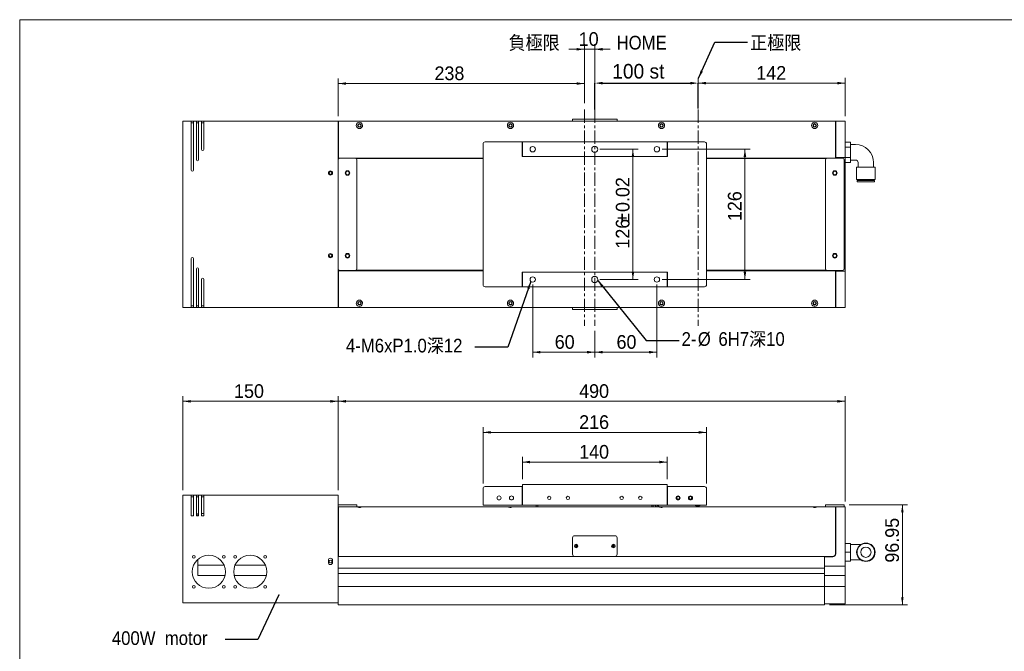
# Model space of a CAD drawing. Header units: millimetres. Extents: x 6 to 1479, y 5 to 1045.
# Tile 2 of 3: x 6 to 958, y 434 to 1045. Entities that reach past the tile are written whole.
import ezdxf

# ---------------------------------------------------------------- set-up
doc = ezdxf.new("R2010")
doc.units = ezdxf.units.MM
doc.header["$PDSIZE"] = -1
doc.linetypes.add('CENTERX2', pattern=[20.32, 12.7, -2.54, 2.54, -2.54])
doc.layers.add('BORDER', color=7, linetype='Continuous', lineweight=0)
doc.styles.add('SLDTEXTSTYLE0', font='新細明體')
doc.styles.add('SLDTEXTSTYLE1', font='GOTHIC.TTF', dxfattribs={"width": 0.913})
doc.styles.get("Standard").update_dxf_attribs({"font": 'GOTHIC.TTF'})
doc.dimstyles.new('SLDDIMSTYLE0', dxfattribs={"dimtxt": 14.124891, "dimasz": 7.5, "dimexe": 0, "dimexo": 0.0625, "dimgap": 3.531223, "dimtad": 1, "dimtoh": 1, "dimdec": 3, "dimzin": 12, "dimdsep": 46, "dimtxsty": 'SLDTEXTSTYLE0', "dimsah": 1, "dimcen": 0.09, "dimadec": 0, "dimazin": 0, "dimtfac": 1, "dimtdec": 3, "dimtofl": 0, "dimtmove": 0, "dimatfit": 3, "dimfxl": 0, "dimtolj": 1, "dimtzin": 12, "dimarcsym": 0})
doc.dimstyles.new('SLDDIMSTYLE1', dxfattribs={"dimtxt": 2.5, "dimasz": 0.833333, "dimexe": 0, "dimexo": 0.0625, "dimtad": 0, "dimtih": 1, "dimtoh": 1, "dimdec": 0, "dimzin": 0, "dimdsep": 46, "dimtxsty": 'Standard', "dimblk1": 'DOT', "dimblk2": 'DOT', "dimsah": 1, "dimcen": 0.09, "dimadec": 0, "dimazin": 0, "dimtfac": 1, "dimtdec": 0, "dimtofl": 0, "dimtmove": 0, "dimatfit": 3, "dimldrblk": 'DOT', "dimfxl": 0, "dimtolj": 1, "dimtzin": 0, "dimarcsym": 0})
doc.dimstyles.new('SLDDIMSTYLE2', dxfattribs={"dimtxt": 7.5, "dimasz": 7.5, "dimexe": 0, "dimexo": 0.0625, "dimgap": 1.875, "dimtad": 0, "dimtih": 1, "dimtoh": 1, "dimdec": 0, "dimzin": 0, "dimdsep": 46, "dimtxsty": 'Standard', "dimsah": 1, "dimcen": 0.09, "dimadec": 0, "dimazin": 0, "dimtfac": 1, "dimtdec": 0, "dimtofl": 0, "dimtmove": 0, "dimatfit": 3, "dimfxl": 0, "dimtolj": 1, "dimtzin": 0, "dimarcsym": 0})

# ---------------------------------------------------------------- blocks, each defined once
blk = doc.blocks.new('*D1')
at = {"layer": 'BORDER'}
for p, q in [((313.88, 589.66), (313.88, 680.49)), ((803.88, 578.56), (803.88, 680.49)), ((313.88, 675.49), (803.88, 675.49))]:
    blk.add_line(p, q, dxfattribs=at)
for points in [[(313.88, 675.49), (321.38, 674.24), (321.38, 676.74)], [(803.88, 675.49), (796.38, 676.74), (796.38, 674.24)]]:
    blk.add_solid(points, dxfattribs=at)
at = {"layer": 'BORDER', "insert": (546.78, 692.01), "char_height": 13.229, "attachment_point": 1, "style": 'SLDTEXTSTYLE0'}
blk.add_mtext('490', dxfattribs=at)
blk = doc.blocks.new('*D2')
at = {"layer": 'BORDER'}
for p, q in [((163.88, 589.66), (163.88, 680.49)), ((313.88, 589.66), (313.88, 680.49)), ((163.88, 675.49), (313.88, 675.49))]:
    blk.add_line(p, q, dxfattribs=at)
for points in [[(163.88, 675.49), (171.38, 674.24), (171.38, 676.74)], [(313.88, 675.49), (306.38, 676.74), (306.38, 674.24)]]:
    blk.add_solid(points, dxfattribs=at)
at = {"layer": 'BORDER', "insert": (213.25, 692.01), "char_height": 13.229, "attachment_point": 1, "style": 'SLDTEXTSTYLE0'}
blk.add_mtext('150', dxfattribs=at)
blk = doc.blocks.new('*D3')
at = {"layer": 'BORDER'}
for p, q in [((491.88, 600.06), (491.88, 621.75)), ((631.88, 600.06), (631.88, 621.75)), ((491.88, 616.75), (631.88, 616.75))]:
    blk.add_line(p, q, dxfattribs=at)
for points in [[(491.88, 616.75), (499.38, 615.5), (499.38, 618)], [(631.88, 616.75), (624.38, 618), (624.38, 615.5)]]:
    blk.add_solid(points, dxfattribs=at)
at = {"layer": 'BORDER', "insert": (546.78, 633.27), "char_height": 13.229, "attachment_point": 1, "style": 'SLDTEXTSTYLE0'}
blk.add_mtext('140', dxfattribs=at)
blk = doc.blocks.new('*D4')
at = {"layer": 'BORDER'}
for p, q in [((453.88, 596.06), (453.88, 650.49)), ((669.88, 596.06), (669.88, 650.49)), ((453.88, 645.49), (669.88, 645.49))]:
    blk.add_line(p, q, dxfattribs=at)
for points in [[(453.88, 645.49), (461.38, 644.24), (461.38, 646.74)], [(669.88, 645.49), (662.38, 646.74), (662.38, 644.24)]]:
    blk.add_solid(points, dxfattribs=at)
at = {"layer": 'BORDER', "insert": (546.78, 662.01), "char_height": 13.229, "attachment_point": 1, "style": 'SLDTEXTSTYLE0'}
blk.add_mtext('216', dxfattribs=at)
blk = doc.blocks.new('*D5')
at = {"layer": 'BORDER'}
for p, q in [((807.88, 575.51), (864.17, 575.51)), ((859.17, 478.56), (859.17, 575.51)), ((788.88, 478.56), (864.17, 478.56))]:
    blk.add_line(p, q, dxfattribs=at)
for points in [[(859.17, 575.51), (857.92, 568.01), (860.42, 568.01)], [(859.17, 478.56), (860.42, 486.06), (857.92, 486.06)]]:
    blk.add_solid(points, dxfattribs=at)
at = {"layer": 'BORDER', "insert": (842.65, 519.46), "char_height": 13.229, "attachment_point": 1, "rotation": 90, "style": 'SLDTEXTSTYLE0'}
blk.add_mtext('96.95', dxfattribs=at)
blk = doc.blocks.new('_Dot')
at = {"color": 0, "linetype": 'ByBlock', "lineweight": -2}
blk.add_line((-0.5, 0), (-1, 0), dxfattribs=at)
at = {"color": 0, "linetype": 'ByBlock', "const_width": 0.5}
blk.add_lwpolyline([(-0.25, 0, 1), (0.25, 0, 1)], format="xyb", close=True, dxfattribs=at)
blk = doc.blocks.new('*D7')
at = {"layer": 'BORDER'}
for p, q in [((661.88, 963.74), (661.88, 988.23)), ((803.88, 983.23), (661.88, 983.23)), ((803.88, 951.32), (803.88, 988.23))]:
    blk.add_line(p, q, dxfattribs=at)
for points in [[(661.88, 983.23), (669.38, 981.98), (669.38, 984.48)], [(803.88, 983.23), (796.38, 984.48), (796.38, 981.98)]]:
    blk.add_solid(points, dxfattribs=at)
at = {"layer": 'BORDER', "insert": (718.02, 999.75), "char_height": 13.229, "attachment_point": 1, "style": 'SLDTEXTSTYLE0'}
blk.add_mtext('142', dxfattribs=at)
blk = doc.blocks.new('*D8')
at = {"layer": 'BORDER'}
for p, q in [((313.88, 951.32), (313.88, 987.82)), ((313.88, 982.82), (551.88, 982.82)), ((551.88, 963.74), (551.88, 987.82))]:
    blk.add_line(p, q, dxfattribs=at)
for points in [[(313.88, 982.82), (321.38, 981.57), (321.38, 984.07)], [(551.88, 982.82), (544.38, 984.07), (544.38, 981.57)]]:
    blk.add_solid(points, dxfattribs=at)
at = {"layer": 'BORDER', "insert": (406.95, 999.34), "char_height": 13.229, "attachment_point": 1, "style": 'SLDTEXTSTYLE0'}
blk.add_mtext('238', dxfattribs=at)
blk = doc.blocks.new('*D9')
at = {"layer": 'BORDER'}
for p, q in [((551.88, 963.74), (551.88, 1020.97)), ((561.88, 962.61), (561.88, 1020.97)), ((551.88, 1015.97), (536.88, 1015.97)), ((551.88, 1015.97), (561.88, 1015.97)), ((561.88, 1015.97), (576.88, 1015.97))]:
    blk.add_line(p, q, dxfattribs=at)
for points in [[(551.88, 1015.97), (544.38, 1017.22), (544.38, 1014.72)], [(561.88, 1015.97), (569.38, 1014.72), (569.38, 1017.22)]]:
    blk.add_solid(points, dxfattribs=at)
at = {"layer": 'BORDER', "insert": (546.37, 1032.49), "char_height": 13.229, "attachment_point": 1, "style": 'SLDTEXTSTYLE0'}
blk.add_mtext('10', dxfattribs=at)
blk = doc.blocks.new('*D10')
at = {"layer": 'BORDER', "color": 0, "lineweight": -2}
for p, q in [((561.88, 957.68), (561.88, 983.23)), ((569.38, 983.23), (654.38, 983.23)), ((661.88, 958.8), (661.88, 983.23))]:
    blk.add_line(p, q, dxfattribs=at)
at = {"layer": 'BORDER', "color": 0}
for points in [[(569.38, 984.48), (569.38, 981.98), (561.88, 983.23)], [(654.38, 984.48), (654.38, 981.98), (661.88, 983.23)]]:
    blk.add_solid(points, dxfattribs=at)
at = {"layer": 'Defpoints', "color": 0}
for p in [(661.88, 983.23), (561.88, 957.61), (661.88, 958.74)]:
    blk.add_point(p, dxfattribs=at)
at = {"layer": 'BORDER', "color": 0, "insert": (603.99, 994.62), "char_height": 14.125, "attachment_point": 5, "style": 'SLDTEXTSTYLE0'}
blk.add_mtext('\\A1;100 st', dxfattribs=at)
blk = doc.blocks.new('*D11')
at = {"layer": 'BORDER'}
for p, q in [((626.88, 919.32), (712.01, 919.32)), ((707.01, 919.32), (707.01, 793.32)), ((626.88, 793.32), (712.01, 793.32))]:
    blk.add_line(p, q, dxfattribs=at)
for points in [[(707.01, 919.32), (705.76, 911.82), (708.26, 911.82)], [(707.01, 793.32), (708.26, 800.82), (705.76, 800.82)]]:
    blk.add_solid(points, dxfattribs=at)
at = {"layer": 'BORDER', "insert": (690.49, 849.8), "char_height": 13.229, "attachment_point": 1, "rotation": 90, "style": 'SLDTEXTSTYLE0'}
blk.add_mtext('126', dxfattribs=at)
blk = doc.blocks.new('*D12')
at = {"layer": 'BORDER'}
for p, q in [((566.88, 919.32), (603.72, 919.32)), ((598.72, 919.32), (598.72, 793.32)), ((566.88, 793.32), (603.72, 793.32))]:
    blk.add_line(p, q, dxfattribs=at)
for points in [[(598.72, 919.32), (597.47, 911.82), (599.97, 911.82)], [(598.72, 793.32), (599.97, 800.82), (597.47, 800.82)]]:
    blk.add_solid(points, dxfattribs=at)
at = {"layer": 'BORDER', "char_height": 13.229, "attachment_point": 1, "rotation": 90, "style": 'SLDTEXTSTYLE0'}
for s, insert in [('0.02', (582.2, 858.58)), ('%%p', (582.2, 847.99)), ('126', (582.2, 823.17))]:
    blk.add_mtext(s, dxfattribs=dict(at, insert=insert))
blk = doc.blocks.new('*D13')
at = {"layer": 'BORDER'}
for p, q in [((501.88, 788.32), (501.88, 718.01)), ((561.88, 743.54), (561.88, 718.01)), ((561.88, 723.01), (501.88, 723.01))]:
    blk.add_line(p, q, dxfattribs=at)
for points in [[(501.88, 723.01), (509.38, 721.76), (509.38, 724.26)], [(561.88, 723.01), (554.38, 724.26), (554.38, 721.76)]]:
    blk.add_solid(points, dxfattribs=at)
at = {"layer": 'BORDER', "insert": (523.18, 739.53), "char_height": 13.229, "attachment_point": 1, "style": 'SLDTEXTSTYLE0'}
blk.add_mtext('60', dxfattribs=at)
blk = doc.blocks.new('*D14')
at = {"layer": 'BORDER'}
for p, q in [((621.88, 788.32), (621.88, 718.01)), ((561.88, 743.54), (561.88, 718.01)), ((561.88, 723.01), (621.88, 723.01))]:
    blk.add_line(p, q, dxfattribs=at)
for points in [[(561.88, 723.01), (569.38, 721.76), (569.38, 724.26)], [(621.88, 723.01), (614.38, 724.26), (614.38, 721.76)]]:
    blk.add_solid(points, dxfattribs=at)
at = {"layer": 'BORDER', "insert": (582.89, 739.53), "char_height": 13.229, "attachment_point": 1, "style": 'SLDTEXTSTYLE0'}
blk.add_mtext('60', dxfattribs=at)
blk = doc.blocks.new('SW_NOTE_0')
at = {"layer": 'BORDER', "color": 0, "char_height": 13.229, "attachment_point": 1, "style": 'SLDTEXTSTYLE1'}
for s, insert in [('6H7深10', (38.11, 8.09, 58.03)), ('2-', (2.51, 8.09, 58.03)), ('%%c', (18.14, 8.09, 58.03))]:
    blk.add_mtext(s, dxfattribs=dict(at, insert=insert))

msp = doc.modelspace()

# ---------------------------------------------------------------- linework, layer by layer
at = {"color": 7, "linetype": 'Continuous', "lineweight": 15}
for p, q in [((163.8842, 941.3162), (163.8842, 946.3162)), ((163.8842, 946.3162), (171.8842, 946.3162)), ((171.8842, 946.3162), (171.8842, 941.3162)), ((173.8842, 946.3162), (171.8842, 946.3162)), ((173.8842, 944.7162), (171.8842, 944.7162)), ((173.8842, 946.3162), (176.8842, 946.3162)), ((173.8842, 941.3162), (173.8842, 946.3162)), ((176.8842, 946.3162), (176.8842, 941.3162)), ((178.8842, 946.3162), (176.8842, 946.3162)), ((178.8842, 944.7162), (176.8842, 944.7162)), ((178.8842, 946.3162), (181.8842, 946.3162)), ((178.8842, 941.3162), (178.8842, 946.3162)), ((181.8842, 946.3162), (181.8842, 941.3162)), ((183.8842, 946.3162), (181.8842, 946.3162)), ((183.8842, 944.7162), (181.8842, 944.7162)), ((183.8842, 946.3162), (313.8842, 946.3162)), ((183.8842, 941.3162), (183.8842, 946.3162)), ((313.8842, 946.3162), (313.8842, 941.3162)), ((313.8842, 946.3162), (314.1342, 946.3162)), ((794.6342, 946.3162), (314.1342, 946.3162)), ((314.1342, 946.3162), (314.1342, 943.3162)), ((314.1342, 943.3162), (314.1342, 910.8162)), ((540.3842, 946.3162), (540.3842, 948.3162)), ((542.3842, 948.3162), (540.3842, 948.3162)), ((581.3842, 948.3162), (542.3842, 948.3162)), ((583.3842, 948.3162), (581.3842, 948.3162)), ((583.3842, 946.3162), (583.3842, 948.3162)), ((794.6342, 946.3162), (794.6342, 943.3162)), ((794.6342, 946.3162), (794.8842, 946.3162)), ((794.6342, 943.3162), (794.6342, 910.8162)), ((794.8842, 946.3162), (803.8842, 946.3162)), ((794.8842, 943.3162), (794.8842, 946.3162)), ((794.8842, 911.3162), (794.8842, 943.3162)), ((803.8842, 946.3162), (803.8842, 943.3162)), ((803.8842, 943.3162), (803.8842, 911.3162)), ((163.8842, 941.3162), (163.8842, 771.3162)), ((171.8842, 941.3162), (171.8842, 899.0662)), ((173.8842, 899.0662), (173.8842, 941.3162)), ((176.8842, 941.3162), (176.8842, 909.0662)), ((178.8842, 909.0662), (178.8842, 941.3162)), ((181.8842, 941.3162), (181.8842, 919.0662)), ((183.8842, 919.0662), (183.8842, 941.3162)), ((313.8842, 941.3162), (313.8842, 771.3162)), ((313.8842, 940.3162), (314.1342, 940.3162)), ((313.8842, 938.3162), (314.1342, 938.3162)), ((794.6342, 937.8162), (794.8842, 937.8162)), ((313.8842, 925.3162), (314.1342, 925.3162)), ((453.8842, 788.3162), (453.8842, 924.3162)), ((455.8842, 926.3162), (491.6842, 926.3162)), ((491.6842, 926.3162), (491.6842, 924.3162)), ((491.6842, 924.3162), (491.6842, 912.2162)), ((491.8842, 926.3162), (631.8842, 926.3162)), ((491.8842, 926.3162), (491.8842, 912.3162)), ((631.8842, 926.3162), (631.8842, 912.3162)), ((632.0842, 926.3162), (667.8842, 926.3162)), ((632.0842, 924.3162), (632.0842, 926.3162)), ((632.0842, 912.2162), (632.0842, 924.3162)), ((669.8842, 924.3162), (669.8842, 788.3162)), ((808.8842, 926.1311), (803.8842, 926.1311)), ((808.8842, 926.1311), (808.8842, 921.2236)), ((813.8842, 923.8162), (808.8842, 923.8162)), ((631.8842, 920.8162), (632.0842, 920.8162)), ((808.8842, 921.2236), (803.8842, 921.2236)), ((808.8842, 921.2236), (808.8842, 911.4087)), ((314.555, 910.3162), (313.8842, 910.3162)), ((314.1342, 910.8162), (453.8842, 910.8162)), ((314.1342, 910.3162), (314.1342, 910.8162)), ((315.3842, 910.5662), (330.3842, 910.5662)), ((453.8842, 910.3162), (331.2133, 910.3162)), ((331.8842, 909.0662), (331.8842, 803.5662)), ((491.6842, 912.2162), (632.0842, 912.2162)), ((491.8842, 912.3162), (631.8842, 912.3162)), ((631.8842, 912.3162), (631.8842, 912.2162)), ((669.8842, 910.8162), (794.6342, 910.8162)), ((785.555, 910.3162), (669.8842, 910.3162)), ((784.8842, 909.0662), (784.8842, 803.5662)), ((786.3842, 910.5662), (801.3842, 910.5662)), ((794.6342, 910.5662), (794.6342, 910.8162)), ((803.8842, 911.3162), (794.8842, 911.3162)), ((794.8842, 911.3162), (794.8842, 910.5662)), ((802.8842, 909.0662), (802.8842, 803.5662)), ((808.8842, 911.4087), (803.8842, 911.4087)), ((803.8842, 801.3162), (803.8842, 911.3162)), ((808.8842, 906.5012), (803.8842, 906.5012)), ((808.8842, 911.4087), (808.8842, 906.5012)), ((808.8842, 908.8162), (813.8842, 908.8162)), ((816.3842, 906.3162), (816.3842, 901.9162)), ((831.3842, 901.9162), (831.3842, 906.3162)), ((814.9842, 901.9162), (814.9842, 889.9162)), ((832.7842, 901.9162), (814.9842, 901.9162)), ((832.7842, 889.9162), (832.7842, 901.9162)), ((832.7842, 889.9162), (814.9842, 889.9162)), ((815.3842, 889.2162), (815.3842, 887.7162)), ((832.3842, 889.2162), (815.3842, 889.2162)), ((832.3842, 887.7162), (815.3842, 887.7162)), ((816.3842, 889.9162), (816.3842, 889.2162)), ((831.3842, 889.2162), (831.3842, 889.9162)), ((832.3842, 887.7162), (832.3842, 889.2162)), ((171.8842, 813.5662), (171.8842, 771.3162)), ((173.8842, 771.3162), (173.8842, 813.5662)), ((176.8842, 803.5662), (176.8842, 771.3162)), ((178.8842, 771.3162), (178.8842, 803.5662)), ((314.555, 802.3162), (313.8842, 802.3162)), ((314.1342, 802.3162), (314.1342, 801.8162)), ((453.8842, 801.8162), (314.1342, 801.8162)), ((314.1342, 769.3162), (314.1342, 801.8162)), ((315.3842, 802.0662), (330.3842, 802.0662)), ((453.8842, 802.3162), (331.2133, 802.3162)), ((632.0842, 800.4162), (491.6842, 800.4162)), ((491.6842, 800.4162), (491.6842, 788.3162)), ((491.8842, 800.3162), (631.8842, 800.3162)), ((491.8842, 800.3162), (491.8842, 786.3162)), ((631.8842, 800.4162), (631.8842, 800.3162)), ((631.8842, 800.3162), (631.8842, 786.3162)), ((632.0842, 788.3162), (632.0842, 800.4162)), ((785.555, 802.3162), (669.8842, 802.3162)), ((794.6342, 801.8162), (669.8842, 801.8162)), ((786.3842, 802.0662), (801.3842, 802.0662)), ((794.6342, 802.0662), (794.6342, 801.8162)), ((794.6342, 769.3162), (794.6342, 801.8162)), ((794.8842, 801.3162), (794.8842, 802.0662)), ((794.8842, 801.3162), (803.8842, 801.3162)), ((794.8842, 769.3162), (794.8842, 801.3162)), ((803.8842, 801.3162), (803.8842, 769.3162)), ((181.8842, 793.5662), (181.8842, 771.3162)), ((183.8842, 771.3162), (183.8842, 793.5662)), ((632.0842, 791.8162), (631.8842, 791.8162)), ((314.1342, 787.3162), (313.8842, 787.3162)), ((491.6842, 786.3162), (455.8842, 786.3162)), ((491.6842, 788.3162), (491.6842, 786.3162)), ((491.8842, 786.3162), (631.8842, 786.3162)), ((632.0842, 786.3162), (632.0842, 788.3162)), ((667.8842, 786.3162), (632.0842, 786.3162)), ((163.8842, 766.3162), (163.8842, 771.3162)), ((171.8842, 771.3162), (171.8842, 766.3162)), ((173.8842, 766.3162), (173.8842, 771.3162)), ((176.8842, 771.3162), (176.8842, 766.3162)), ((178.8842, 766.3162), (178.8842, 771.3162)), ((181.8842, 771.3162), (181.8842, 766.3162)), ((183.8842, 766.3162), (183.8842, 771.3162)), ((313.8842, 774.3162), (314.1342, 774.3162)), ((313.8842, 772.3162), (314.1342, 772.3162)), ((313.8842, 771.3162), (313.8842, 766.3162)), ((794.8842, 774.8162), (794.6342, 774.8162)), ((171.8842, 766.3162), (163.8842, 766.3162)), ((173.8842, 767.9162), (171.8842, 767.9162)), ((173.8842, 766.3162), (171.8842, 766.3162)), ((176.8842, 766.3162), (173.8842, 766.3162)), ((178.8842, 767.9162), (176.8842, 767.9162)), ((178.8842, 766.3162), (176.8842, 766.3162)), ((181.8842, 766.3162), (178.8842, 766.3162)), ((183.8842, 767.9162), (181.8842, 767.9162)), ((183.8842, 766.3162), (181.8842, 766.3162)), ((313.8842, 766.3162), (183.8842, 766.3162)), ((314.1342, 766.3162), (313.8842, 766.3162)), ((314.1342, 766.3162), (314.1342, 769.3162)), ((314.1342, 766.3162), (794.6342, 766.3162)), ((540.3842, 766.3162), (540.3842, 764.3162)), ((540.3842, 764.3162), (542.3842, 764.3162)), ((542.3842, 764.3162), (581.3842, 764.3162)), ((581.3842, 764.3162), (583.3842, 764.3162)), ((583.3842, 766.3162), (583.3842, 764.3162)), ((794.6342, 766.3162), (794.6342, 769.3162)), ((794.8842, 766.3162), (794.6342, 766.3162)), ((794.8842, 766.3162), (794.8842, 769.3162)), ((803.8842, 766.3162), (794.8842, 766.3162)), ((803.8842, 769.3162), (803.8842, 766.3162)), ((453.8842, 575.0572), (453.8842, 591.0572)), ((455.8842, 593.0572), (491.6842, 593.0572)), ((491.6842, 593.0572), (491.6842, 591.0572)), ((491.8842, 593.0572), (491.6842, 593.0572)), ((491.6842, 591.5572), (491.8842, 591.5572)), ((491.6842, 575.0572), (491.6842, 591.0572)), ((491.8842, 595.0572), (491.8842, 575.0572)), ((491.8842, 595.0572), (631.8842, 595.0572)), ((631.8842, 595.0572), (631.8842, 575.0572)), ((632.0842, 593.0572), (631.8842, 593.0572)), ((632.0842, 591.5572), (631.8842, 591.5572)), ((632.0842, 593.0572), (667.8842, 593.0572)), ((632.0842, 591.0572), (632.0842, 593.0572)), ((632.0842, 591.0572), (632.0842, 575.0572)), ((669.8842, 591.0572), (669.8842, 575.0572)), ((163.8842, 579.6572), (163.8842, 584.6572)), ((163.8842, 584.6572), (171.8842, 584.6572)), ((171.8842, 584.6572), (171.8842, 579.6572)), ((173.8842, 584.6572), (171.8842, 584.6572)), ((171.8842, 583.0572), (173.8842, 583.0572)), ((173.8842, 584.6572), (176.8842, 584.6572)), ((173.8842, 579.6572), (173.8842, 584.6572)), ((176.8842, 584.6572), (176.8842, 579.6572)), ((178.8842, 584.6572), (176.8842, 584.6572)), ((176.8842, 583.0572), (178.8842, 583.0572)), ((178.8842, 584.6572), (181.8842, 584.6572)), ((178.8842, 579.6572), (178.8842, 584.6572)), ((181.8842, 584.6572), (181.8842, 579.6572)), ((183.8842, 584.6572), (181.8842, 584.6572)), ((181.8842, 583.0572), (183.8842, 583.0572)), ((183.8842, 584.6572), (313.8842, 584.6572)), ((183.8842, 579.6572), (183.8842, 584.6572)), ((313.8842, 584.6572), (313.8842, 579.6572)), ((631.8842, 588.5572), (632.0842, 588.5572)), ((163.8842, 579.6572), (163.8842, 480.6572)), ((171.8842, 564.6572), (171.8842, 579.6572)), ((173.8842, 579.6572), (173.8842, 564.6572)), ((176.8842, 564.6572), (176.8842, 579.6572)), ((178.8842, 579.6572), (178.8842, 564.6572)), ((181.8842, 564.6572), (181.8842, 579.6572)), ((183.8842, 579.6572), (183.8842, 564.6572)), ((313.8842, 579.6572), (313.8842, 480.6572)), ((313.8842, 575.5072), (315.3842, 575.5072)), ((314.1342, 573.5072), (313.8842, 573.5072)), ((314.1342, 573.3572), (313.8842, 573.3572)), ((314.1342, 570.5572), (314.1342, 573.5572)), ((314.1342, 573.5572), (331.5558, 573.5572)), ((315.3842, 575.5072), (330.3842, 575.5072)), ((330.3842, 575.5072), (331.8842, 575.5072)), ((331.3842, 573.5572), (337.3842, 573.5572)), ((331.8842, 575.5072), (331.8842, 573.5572)), ((337.2126, 573.5572), (477.5558, 573.5572)), ((453.8842, 575.0572), (453.8842, 575.5572)), ((455.8842, 575.0572), (453.8842, 575.0572)), ((491.6842, 575.0572), (455.8842, 575.0572)), ((477.3842, 573.5572), (483.3842, 573.5572)), ((483.2126, 573.5572), (623.5558, 573.5572)), ((491.8842, 575.0572), (631.8842, 575.0572)), ((506.8842, 575.0572), (506.8842, 573.5572)), ((616.8842, 573.5572), (616.8842, 575.0572)), ((620.1917, 574.7707), (620.4321, 575.0572)), ((620.9577, 574.1279), (620.1917, 574.7707)), ((620.9577, 574.1279), (621.6378, 573.5572)), ((623.9714, 573.5572), (622.1838, 575.0572)), ((623.3842, 573.5572), (629.3842, 573.5572)), ((629.2126, 573.5572), (771.5558, 573.5572)), ((632.0842, 575.5572), (631.8842, 575.5572)), ((667.8842, 575.0572), (632.0842, 575.0572)), ((669.8842, 575.0572), (667.8842, 575.0572)), ((669.8842, 575.0572), (669.8842, 575.5572)), ((771.3842, 573.5572), (777.3842, 573.5572)), ((777.2126, 573.5572), (794.6342, 573.5572)), ((784.8842, 573.5572), (784.8842, 575.5072)), ((784.8842, 575.5072), (786.3842, 575.5072)), ((786.3842, 575.5072), (801.3842, 575.5072)), ((794.6342, 570.5572), (794.6342, 573.5572)), ((794.6342, 573.5072), (794.8842, 573.5072)), ((794.8842, 573.3572), (794.6342, 573.3572)), ((794.8842, 573.5572), (803.8842, 573.5572)), ((794.8842, 570.5572), (794.8842, 573.5572)), ((801.3842, 575.5072), (802.8842, 575.5072)), ((802.8842, 575.5072), (802.8842, 573.5572)), ((803.8842, 573.5572), (803.8842, 570.5572)), ((173.8842, 564.6572), (171.8842, 564.6572)), ((178.8842, 564.6572), (176.8842, 564.6572)), ((178.8842, 567.0572), (178.3842, 567.0572)), ((178.3842, 564.6572), (178.3842, 567.0572)), ((183.8842, 567.0572), (181.8842, 567.0572)), ((183.8842, 564.6572), (181.8842, 564.6572)), ((314.1342, 525.5572), (314.1342, 570.5572)), ((794.6342, 528.5572), (794.6342, 570.5572)), ((794.6342, 569.7572), (794.8842, 569.7572)), ((794.8842, 528.0572), (794.8842, 570.5572)), ((803.8842, 570.5572), (803.8842, 516.0572)), ((314.1342, 556.0572), (313.8842, 556.0572)), ((314.1342, 544.0572), (313.8842, 544.0572)), ((540.3842, 527.5572), (540.3842, 543.5572)), ((542.3842, 545.5572), (581.3842, 545.5572)), ((583.3842, 543.5572), (583.3842, 527.5572)), ((543.8842, 536.8572), (543.8842, 534.2572)), ((544.3842, 536.7572), (544.3842, 534.3572)), ((579.3842, 536.7572), (579.3842, 534.3572)), ((579.8842, 536.8572), (579.8842, 534.2572)), ((808.8842, 538.0572), (803.8842, 538.0572)), ((808.8842, 538.0572), (808.8842, 529.5572)), ((813.8842, 537.0572), (808.8842, 537.0572)), ((819.0925, 537.0572), (813.8842, 537.0572)), ((313.8842, 530.0572), (314.1342, 530.0572)), ((313.8842, 528.0572), (314.1342, 528.0572)), ((542.3842, 525.5572), (313.8842, 525.5572)), ((313.8842, 525.5572), (313.8842, 514.0572)), ((314.1342, 525.5572), (542.3842, 525.5572)), ((581.3842, 525.5572), (542.3842, 525.5572)), ((581.3842, 525.5572), (791.6342, 525.5572)), ((783.8842, 525.5572), (581.3842, 525.5572)), ((783.8842, 525.5572), (783.8842, 514.0572)), ((791.8842, 525.0572), (783.8842, 525.0572)), ((783.8842, 516.0572), (783.8842, 525.0572)), ((794.6342, 528.0572), (794.5922, 528.0572)), ((794.6342, 528.3287), (794.6342, 528.0572)), ((808.8842, 529.5572), (803.8842, 529.5572)), ((808.8842, 529.5572), (808.8842, 521.0572)), ((178.3842, 517.0572), (178.3842, 522.7299)), ((203.5484, 517.0572), (178.3842, 517.0572)), ((178.3842, 517.0572), (178.3842, 512.0572)), ((243.5484, 517.0572), (214.22, 517.0572)), ((304.3842, 519.6572), (304.3842, 521.6572)), ((308.3842, 521.6572), (308.3842, 519.6572)), ((783.8842, 514.0572), (313.8842, 514.0572)), ((783.8842, 516.0572), (803.8842, 516.0572)), ((783.8842, 514.0572), (783.8842, 509.0572)), ((783.8842, 514.0572), (783.8842, 509.0572)), ((808.8842, 521.0572), (803.8842, 521.0572)), ((803.8842, 516.0572), (803.8842, 507.0572)), ((808.8842, 522.0572), (813.8842, 522.0572)), ((813.8842, 522.0572), (819.0925, 522.0572)), ((178.3842, 512.0572), (178.3842, 507.0572)), ((204.4739, 507.0572), (178.3842, 507.0572)), ((244.4739, 507.0572), (213.2945, 507.0572)), ((783.8842, 509.0572), (313.8842, 509.0572)), ((313.8842, 509.0572), (313.8842, 496.5572)), ((783.8842, 509.0572), (783.8842, 496.5572)), ((783.8842, 507.0572), (803.8842, 507.0572)), ((783.8842, 496.5572), (783.8842, 507.0572)), ((803.8842, 507.0572), (803.8842, 496.5572)), ((783.8842, 496.5572), (313.8842, 496.5572)), ((783.8842, 496.5572), (803.8842, 496.5572)), ((783.8842, 496.5572), (783.8842, 483.689)), ((783.8842, 496.5572), (783.8842, 484.8208)), ((803.8842, 483.689), (803.8842, 496.5572)), ((313.8842, 480.6572), (163.8842, 480.6572)), ((313.8842, 480.6572), (313.8842, 478.5572)), ((313.8842, 478.5572), (783.8842, 478.5572)), ((783.8842, 481.254), (783.8842, 483.689)), ((783.8842, 481.254), (783.8842, 478.5572)), ((803.8842, 479.5572), (783.8842, 479.5572)), ((803.8842, 483.689), (803.8842, 479.5572))]:
    msp.add_line(p, q, dxfattribs=at)
at = {"color": 7, "linetype": 'Continuous', "lineweight": 15, "flags": 128}
for points in [[(337.2126, 573.5572), (336.7928, 573.4518), (336.1859, 573.2112), (335.3145, 572.9173), (334.5281, 572.7964), (333.722, 572.8574), (332.8521, 573.1079), (332.1239, 573.3952), (331.6654, 573.5453), (331.5558, 573.5572)], [(483.2126, 573.5572), (482.9027, 573.4903), (482.3977, 573.2962), (481.6225, 573.0064), (480.7976, 572.8186), (479.9123, 572.8262), (479.1956, 572.9907), (478.4599, 573.2602), (477.7764, 573.5181), (477.5558, 573.5572)], [(629.2126, 573.5572), (628.9027, 573.4903), (628.3977, 573.2962), (627.6225, 573.0064), (626.7976, 572.8186), (625.9123, 572.8262), (625.1956, 572.9907), (624.4599, 573.2602), (623.7764, 573.5181), (623.5558, 573.5572)], [(777.2126, 573.5572), (776.7928, 573.4518), (776.1859, 573.2112), (775.3145, 572.9173), (774.5281, 572.7964), (773.722, 572.8574), (772.8521, 573.1079), (772.1239, 573.3952), (771.6654, 573.5453), (771.5558, 573.5572)]]:
    msp.add_lwpolyline(points, dxfattribs=at)
at = {"color": 7, "linetype": 'Continuous', "lineweight": 15}
for centre, radius in [((334.3842, 942.3162), 1.75), ((334.3842, 942.3162), 1.3), ((480.3842, 942.3162), 1.75), ((480.3842, 942.3162), 1.3), ((626.3842, 942.3162), 1.75), ((626.3842, 942.3162), 1.3), ((774.3842, 942.3162), 1.75), ((774.3842, 942.3162), 1.3), ((501.8842, 919.3162), 2.6), ((561.8842, 919.3162), 3), ((621.8842, 919.3162), 2.6), ((306.3842, 896.3162), 2), ((306.3842, 896.3162), 1.3), ((322.8842, 896.3162), 2.25), ((322.8842, 896.3162), 1.65), ((793.8842, 896.3162), 2.25), ((793.8842, 896.3162), 1.65), ((322.8842, 816.3162), 2.25), ((793.8842, 816.3162), 2.25), ((306.3842, 816.3162), 2), ((306.3842, 816.3162), 1.3), ((322.8842, 816.3162), 1.65), ((793.8842, 816.3162), 1.65), ((501.8842, 793.3162), 2.6), ((561.8842, 793.3162), 3), ((621.8842, 793.3162), 2.6), ((334.3842, 770.3162), 1.75), ((334.3842, 770.3162), 1.3), ((480.3842, 770.3162), 1.75), ((480.3842, 770.3162), 1.3), ((626.3842, 770.3162), 1.75), ((626.3842, 770.3162), 1.3), ((774.3842, 770.3162), 1.75), ((774.3842, 770.3162), 1.3), ((469.3842, 582.0572), 2), ((481.3842, 582.0572), 2), ((517.8842, 582.0572), 1.65), ((535.8842, 582.0572), 1.65), ((587.8842, 582.0572), 1.65), ((605.8842, 582.0572), 1.65), ((642.3842, 582.0572), 2), ((642.3842, 582.0572), 1.3), ((654.3842, 582.0572), 2), ((654.3842, 582.0572), 1.3), ((543.8842, 535.5572), 1.75), ((543.8842, 535.5572), 1.3), ((579.8842, 535.5572), 1.75), ((579.8842, 535.5572), 1.3), ((823.8842, 529.5572), 8.9), ((823.8842, 529.5572), 8.5), ((823.8842, 529.5572), 5), ((188.8842, 510.6572), 16), ((174.3842, 525.1572), 1.3), ((203.3842, 525.1572), 1.3), ((228.8842, 510.6572), 16), ((214.3842, 525.1572), 1.3), ((243.3842, 525.1572), 1.3), ((306.3842, 520.6572), 1.3), ((174.3842, 496.1572), 1.3), ((203.3842, 496.1572), 1.3), ((214.3842, 496.1572), 1.3), ((243.3842, 496.1572), 1.3)]:
    msp.add_circle(centre, radius, dxfattribs=at)
for centre, radius, start, end in [((334.3842, 942.3162), 3, 160.5287794, 19.4712206), ((334.3842, 942.3162), 3, 19.4712717, 160.5287283), ((480.3842, 942.3162), 3, 160.5287794, 19.4712206), ((480.3842, 942.3162), 3, 19.4710961, 160.5289039), ((626.3842, 942.3162), 3, 160.5287794, 19.4712206), ((626.3842, 942.3162), 3, 19.4713319, 160.5286681), ((774.3842, 942.3162), 3, 160.5287794, 19.4712206), ((774.3842, 942.3162), 3, 19.4713316, 160.5286684), ((455.8842, 924.3162), 2, 90, 180), ((667.8842, 924.3162), 2, 0, 90), ((813.8842, 906.3162), 17.5, 0, 90), ((182.8842, 919.0662), 1, 180, 0), ((634.8842, 921.8162), 3, 158.9605302, 180), ((177.8842, 909.0662), 1, 180, 0), ((315.3842, 909.0662), 1.5, 90, 180), ((330.3842, 909.0662), 1.5, 0, 90), ((503.8842, 909.3162), 3, 75.1648884, 90), ((510.3842, 909.3162), 3, 75.1648884, 90), ((613.3842, 909.3162), 3, 90, 104.8351116), ((619.8842, 909.3162), 3, 90, 104.8351116), ((786.3842, 909.0662), 1.5, 90, 180), ((801.3842, 909.0662), 1.5, 0, 90), ((813.8842, 906.3162), 2.5, 0, 90), ((172.8842, 899.0662), 1, 180, 0), ((172.8842, 813.5662), 1, 0, 180), ((177.8842, 803.5662), 1, 0, 180), ((315.3842, 803.5662), 1.5, 180, 270), ((330.3842, 803.5662), 1.5, 270, 0), ((503.8842, 803.3162), 3, 270, 284.8351116), ((510.3842, 803.3162), 3, 270, 284.8351116), ((613.3842, 803.3162), 3, 255.1648884, 270), ((619.8842, 803.3162), 3, 255.1648884, 270), ((786.3842, 803.5662), 1.5, 180, 270), ((801.3842, 803.5662), 1.5, 270, 0), ((182.8842, 793.5662), 1, 0, 180), ((634.8842, 790.8162), 3, 180, 201.0394698), ((455.8842, 788.3162), 2, 180, 270), ((667.8842, 788.3162), 2, 270, 0), ((334.3842, 770.3162), 3, 340.5287794, 199.4712206), ((480.3842, 770.3162), 3, 340.5287794, 199.4712206), ((626.3842, 770.3162), 3, 340.5287794, 199.4712206), ((774.3842, 770.3162), 3, 340.5287794, 199.4712206), ((334.3842, 770.3161), 3, 199.471181, 340.528819), ((480.3842, 770.3161), 3, 199.4709358, 340.5290642), ((626.3842, 770.3161), 3, 199.47115, 340.52885), ((774.3842, 770.3162), 3, 199.4712399, 340.5287601), ((455.8842, 591.0572), 2, 90, 180), ((667.8842, 591.0572), 2, 0, 90), ((661.2339, 579.9971), 6, 158.0033612, 168.5173196), ((510.8842, 576.5572), 6, 194.4775122, 210), ((510.8842, 576.5572), 4.6, 199.0314409, 209.5918458), ((612.8842, 576.5572), 4.6, 330.4081542, 340.9685591), ((612.8842, 576.5572), 6, 330, 345.5224878), ((661.2339, 579.9971), 6, 235.4169153, 304.5830847), ((316.8842, 568.0572), 3, 156.4435357, 180), ((542.3842, 543.5572), 2, 90, 180), ((581.3842, 543.5572), 2, 0, 90), ((306.3842, 521.6572), 2, 0, 180), ((542.3842, 527.5572), 2, 180, 270), ((581.3842, 527.5572), 2, 270, 0), ((791.6342, 528.5572), 3, 270, 0), ((791.8842, 528.0572), 3, 270, 0), ((306.3842, 519.6572), 2, 180, 0)]:
    msp.add_arc(centre, radius, start, end, dxfattribs=at)
at = {"layer": 'BORDER', "color": 7}
for p, q in [((1478.802, 1044.5946), (6.0487, 1044.5946)), ((6.0487, 1044.5946), (6.0487, 6.8828))]:
    msp.add_line(p, q, dxfattribs=at)
at = {"layer": 'BORDER', "linetype": 'CENTERX2', "lineweight": 0}
for p, q in [((551.8842, 957.6128), (551.8842, 748.5445)), ((561.8842, 957.6128), (561.8842, 748.5445)), ((661.8842, 957.6128), (661.8842, 748.5445))]:
    msp.add_line(p, q, dxfattribs=at)

# ---------------------------------------------------------------- block references
at = {"layer": 'BORDER'}
msp.add_blockref('SW_NOTE_0', (643.293, 734.2889), dxfattribs=at)

# ---------------------------------------------------------------- texts
at = {"layer": 'BORDER', "attachment_point": 1, "style": 'SLDTEXTSTYLE1'}
for s, insert, char_height in [('負極限', (478.4962, 1028.9767), 13.22917), ('HOME', (582.9623, 1028.9767), 13.22917), ('正極限', (712.0682, 1028.9767, 33.5339), 13.22917), ('4-M6xP1.0深12', (321.4184, 736.0113, 58.0339), 13.229167), ('400W  motor', (95.1368, 453.0745), 13.229167)]:
    msp.add_mtext(s, dxfattribs=dict(at, insert=insert, char_height=char_height))

# ---------------------------------------------------------------- dimensions: what is measured, and where the dimension line sits
at = {"layer": 'BORDER'}
for base, p1, p2, picture, middle in [((561.8842, 1015.9738), (551.8842, 958.7413), (561.8842, 957.6128), '*D9', (554.652, 1015.9738)), ((551.8842, 982.8221), (313.8842, 946.3162), (551.8842, 958.7413), '*D8', (419.3628, 982.8221)), ((661.8842, 983.2283), (803.8842, 946.3162), (661.8842, 958.7413), '*D7', (730.4322, 983.2283)), ((501.8842, 723.0083), (561.8842, 748.5445), (501.8842, 793.3162), '*D13', (531.458, 723.0083)), ((621.8842, 723.0083), (561.8842, 748.5445), (621.8842, 793.3162), '*D14', (591.1632, 723.0083)), ((313.8842, 675.4894), (163.8842, 584.6572), (313.8842, 584.6572), '*D2', (225.6598, 675.4894)), ((803.8842, 675.4894), (313.8842, 584.6572), (803.8842, 573.5572), '*D1', (559.1941, 675.4894)), ((669.8842, 645.4894), (453.8842, 591.0572), (669.8842, 591.0572), '*D4', (559.1941, 645.4894)), ((631.8842, 616.7531), (491.8842, 595.0572), (631.8842, 595.0572), '*D3', (559.1941, 616.7531))]:
    dim = msp.add_linear_dim(base=base, p1=p1, p2=p2, dimstyle='SLDDIMSTYLE0', dxfattribs=at)
    dim.commit()
    dim.dimension.update_dxf_attribs({"geometry": picture, "text_midpoint": middle, "dimtype": 160})
dim = msp.add_linear_dim(base=(661.8842, 983.2283), p1=(561.8842, 957.6128), p2=(661.8842, 958.7413), text='<> st', dimstyle='SLDDIMSTYLE0', dxfattribs=at)
dim.commit()
dim.dimension.update_dxf_attribs({"geometry": '*D10', "text_midpoint": (603.9927, 983.2283), "dimtype": 160})
dim = msp.add_linear_dim(base=(598.7166, 793.3162), p1=(561.8842, 919.3162), p2=(561.8842, 793.3162), angle=90, text='<>%%p0.02', dimstyle='SLDDIMSTYLE0', dxfattribs=at)
dim.commit()
dim.dimension.update_dxf_attribs({"geometry": '*D12', "text_midpoint": (598.7166, 855.3544), "dimtype": 160})
for base, p1, p2, picture, middle in [((707.0087, 793.3162), (621.8842, 919.3162), (621.8842, 793.3162), '*D11', (707.0087, 862.2132)), ((859.1678, 575.5072), (783.8842, 478.5572), (802.8842, 575.5072), '*D5', (859.1678, 538.082))]:
    dim = msp.add_linear_dim(base=base, p1=p1, p2=p2, angle=90, dimstyle='SLDDIMSTYLE0', dxfattribs=at)
    dim.commit()
    dim.dimension.update_dxf_attribs({"geometry": picture, "text_midpoint": middle, "dimtype": 160})

# ---------------------------------------------------------------- leaders
for points, dimstyle in [([(662.1731, 988.0365), (677.8008, 1022.8393), (709.5508, 1022.8393)], 'SLDDIMSTYLE2'), ([(500.099, 791.4259), (477.8109, 727.9258), (446.0609, 727.9258)], 'SLDDIMSTYLE2'), ([(564.7225, 792.3445), (611.543, 734.2889), (643.293, 734.2889)], 'SLDDIMSTYLE2'), ([(256.5269, 488.4639), (236.2902, 444.9895), (204.5402, 444.9895)], 'SLDDIMSTYLE1')]:
    msp.add_leader(points, dimstyle=dimstyle, dxfattribs=at)

doc.saveas('drawing.dxf')
